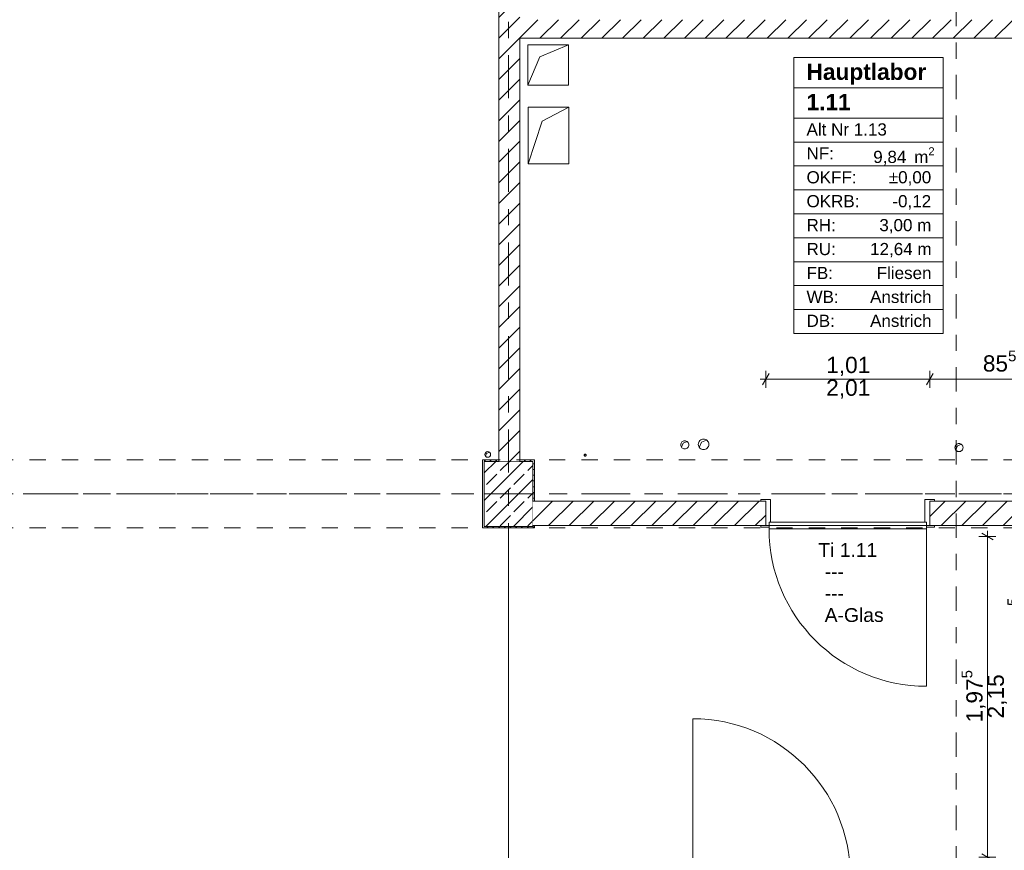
# Model space of a CAD drawing. Header units: metres. Extents: x -3.6 to 84.5, y -11 to 16.8.
# Tile 97 of 256: x 4.7 to 10.8, y 6.1 to 11.2. Entities that reach past the tile are written whole.
import ezdxf

# ---------------------------------------------------------------- set-up
doc = ezdxf.new("R2010")
doc.units = ezdxf.units.M
doc.header["$MEASUREMENT"] = 0
for name, pattern in [('Achse', [0.2, 0.1, -0.05, 0, -0.05]), ('Schnittlinie', [0.3, 0.15, -0.075, 0, -0.075]), ('Strichlinie doppelt', [0.546806, 0.264583, -0.105833, 0.070556, -0.105833]), ('Untersicht', [0.1, 0.075, -0.025]), ('Wipeout_Contour', [1, 0, -1])]:
    doc.linetypes.add(name, pattern=pattern)
for name, color, linetype in [('152 - Bemaßung_ Beschriftung.Ausbau', 7, 'Continuous'), ('201a - Marker.Schnitt - optisch Grundriss', 7, 'Continuous'), ('401 - Zone.Raum_ Raumbegrenzung_ Whg.', 7, 'Continuous'), ('451 - Universal.Achsen Raster', 7, 'Continuous'), ('603 - Struktur.Bodenplatte_ Decke Roh', 7, 'Continuous'), ('605 - Struktur.Wand Innen', 7, 'Continuous'), ('607 - Struktur.Stütze', 7, 'Continuous'), ('608 - Struktur.Träger', 7, 'Continuous'), ('650 - Abdeckung.Fußboden Aufbau', 7, 'Continuous')]:
    doc.layers.add(name, color=color, linetype=linetype)
doc.styles.add('ERSTELLTER_STIL_1', font='txt')
doc.styles.add('ERSTELLTER_STIL_2', font='txt')
doc.dimstyles.new('ERSTELLTER_STIL__1', dxfattribs={"dimtxt": 0.1, "dimasz": 0.0532, "dimexe": 0.18, "dimexo": 0.0625, "dimgap": 0, "dimtad": 1, "dimzin": 0, "dimdsep": 46, "dimtxsty": 'ERSTELLTER_STIL_2', "dimblk": 'ARROWHEAD_2', "dimblk1": 'ARROWHEAD_2', "dimblk2": 'ARROWHEAD_2', "dimcen": 0.09, "dimse1": 1, "dimse2": 1, "dimclrd": 7, "dimclre": 7, "dimclrt": 7, "dimazin": 0, "dimtfac": 1, "dimtdec": 4, "dimtmove": 0, "dimatfit": 3, "dimfxl": 1, "dimtolj": 1, "dimtzin": 0, "dimarcsym": 0})
doc.dimstyles.new('ERSTELLTER_STIL__3', dxfattribs={"dimtxt": 0.1, "dimasz": 0.0532, "dimexe": 0.18, "dimexo": 0.0625, "dimgap": 0, "dimtad": 1, "dimtih": 1, "dimtoh": 1, "dimzin": 0, "dimdsep": 46, "dimtxsty": 'ERSTELLTER_STIL_2', "dimblk": 'ARROWHEAD_2', "dimblk1": 'ARROWHEAD_2', "dimblk2": 'ARROWHEAD_2', "dimcen": 0.09, "dimse1": 1, "dimse2": 1, "dimclrd": 7, "dimclre": 7, "dimclrt": 7, "dimazin": 0, "dimtfac": 1, "dimtdec": 4, "dimtmove": 0, "dimatfit": 3, "dimfxl": 1, "dimtolj": 1, "dimtzin": 0, "dimarcsym": 0})
pattern_1 = [(45, (0, 0), (-0.01767767, 0.01767767), [0, -0.025])]
pattern_2 = [(45, (0, 0), (-0.0636396, 0.0636396), [])]

# ---------------------------------------------------------------- blocks, each defined once
blk = doc.blocks.new('*D180')
at = {"layer": '152 - Bemaßung_ Beschriftung.Ausbau', "color": 7, "linetype": 'Continuous', "lineweight": 5}
for p, q in [((10.98, 8.0375), (10.98, 8.0717)), ((11.0325, 8.0375), (10.9275, 8.0375)), ((11.015, 8.0173), (10.945, 8.0577)), ((10.98, 7.0725), (10.98, 8.0375)), ((11.0325, 7.0725), (10.9275, 7.0725)), ((10.945, 7.0927), (11.015, 7.0523))]:
    blk.add_line(p, q, dxfattribs=at)
at = {"layer": '152 - Bemaßung_ Beschriftung.Ausbau', "color": 7, "lineweight": 5, "insert": (10.9616, 7.4541), "char_height": 0.1, "attachment_point": 7, "rotation": 90, "style": 'ERSTELLTER_STIL_2'}
blk.add_mtext('\\A1;{\\pql;\\fArial|b0|i0|c0|p38;96\\fArial|b0|i0|c0|p38;\\A1{\\H.66x;\\S5^  ;}}', dxfattribs=at)
blk = doc.blocks.new('ARROWHEAD_2')
at = {"color": 0, "linetype": 'Continuous', "lineweight": 0}
for p, q in [((0, 0), (-1, 0)), ((-0.38, -0.66), (0.38, 0.66))]:
    blk.add_line(p, q, dxfattribs=at)
blk = doc.blocks.new('*D181')
at = {"layer": '152 - Bemaßung_ Beschriftung.Ausbau', "color": 7, "linetype": 'Continuous', "lineweight": 5}
for p, q in [((10.68, 8.0375), (10.68, 8.0717)), ((10.7325, 8.0375), (10.6275, 8.0375)), ((10.715, 8.0173), (10.645, 8.0577)), ((10.68, 6.0625), (10.68, 8.0375)), ((10.645, 6.0827), (10.715, 6.0423)), ((10.7325, 6.0625), (10.6275, 6.0625)), ((10.68, 6.0283), (10.68, 6.0625))]:
    blk.add_line(p, q, dxfattribs=at)
at = {"layer": '152 - Bemaßung_ Beschriftung.Ausbau', "color": 7, "lineweight": 5, "char_height": 0.1, "attachment_point": 7, "rotation": 90, "style": 'ERSTELLTER_STIL_2'}
for s, insert in [('\\A1;{\\pql;\\fArial|b0|i0|c0|p38;1,97\\fArial|b0|i0|c0|p38;\\A1{\\H.66x;\\S5^  ;}}', (10.6794, 6.8919)), ('\\A1;{\\pql;\\fArial|b0|i0|c0|p38;2,15}', (10.8, 6.917))]:
    blk.add_mtext(s, dxfattribs=dict(at, insert=insert))
blk = doc.blocks.new('*D280')
at = {"layer": '152 - Bemaßung_ Beschriftung.Ausbau', "color": 7, "linetype": 'Continuous', "lineweight": 5}
for p, q in [((0.225, -9.1375), (0.225, -9.0325)), ((7.67, -9.1375), (7.67, -9.0325)), ((-0.015, -9.085), (0.225, -9.085)), ((0.2452, -9.05), (0.2048, -9.12)), ((0.225, -9.085), (7.67, -9.085)), ((7.6902, -9.05), (7.6498, -9.12)), ((7.67, -9.085), (7.8, -9.085))]:
    blk.add_line(p, q, dxfattribs=at)
at = {"layer": '152 - Bemaßung_ Beschriftung.Ausbau', "color": 7, "lineweight": 5, "char_height": 0.1, "attachment_point": 7, "style": 'ERSTELLTER_STIL_2'}
for s, insert in [('\\A1;{\\pql;\\fArial|b0|i0|c0|p38;7,44\\fArial|b0|i0|c0|p38;\\A1{\\H.66x;\\S5^  ;}}', (3.7136, -9.0844)), ('\\A1;{\\pql;\\fArial|b0|i0|c0|p38;13}', (7.498, -9.065))]:
    blk.add_mtext(s, dxfattribs=dict(at, insert=insert))
blk = doc.blocks.new('*D363')
at = {"layer": '152 - Bemaßung_ Beschriftung.Ausbau', "color": 7, "linetype": 'Continuous', "lineweight": 5}
for p, q in [((0.225, 15.3025), (0.225, 15.4075)), ((7.67, 15.3025), (7.67, 15.4075)), ((-0.015, 15.355), (0.225, 15.355)), ((0.2452, 15.39), (0.2048, 15.32)), ((0.225, 15.355), (7.67, 15.355)), ((7.6902, 15.39), (7.6498, 15.32)), ((7.67, 15.355), (7.8, 15.355))]:
    blk.add_line(p, q, dxfattribs=at)
at = {"layer": '152 - Bemaßung_ Beschriftung.Ausbau', "color": 7, "lineweight": 5, "char_height": 0.1, "attachment_point": 7, "style": 'ERSTELLTER_STIL_2'}
for s, insert in [('\\A1;{\\pql;\\fArial|b0|i0|c0|p38;7,44\\fArial|b0|i0|c0|p38;\\A1{\\H.66x;\\S5^  ;}}', (3.7135, 15.3556)), ('\\A1;{\\pql;\\fArial|b0|i0|c0|p38;13}', (7.498, 15.375))]:
    blk.add_mtext(s, dxfattribs=dict(at, insert=insert))
blk = doc.blocks.new('*D364')
at = {"layer": '152 - Bemaßung_ Beschriftung.Ausbau', "color": 7, "linetype": 'Continuous', "lineweight": 5}
for p, q in [((7.6902, 15.39), (7.6498, 15.32)), ((7.67, 15.355), (7.8, 15.355)), ((7.8202, 15.39), (7.7798, 15.32))]:
    blk.add_line(p, q, dxfattribs=at)
blk = doc.blocks.new('*D365')
at = {"layer": '152 - Bemaßung_ Beschriftung.Ausbau', "color": 7, "linetype": 'Continuous', "lineweight": 5}
for p, q in [((7.67, 15.355), (7.8, 15.355)), ((7.8202, 15.39), (7.7798, 15.32))]:
    blk.add_line(p, q, dxfattribs=at)
blk = doc.blocks.new('*D366')
at = {"layer": '152 - Bemaßung_ Beschriftung.Ausbau', "color": 7, "linetype": 'Continuous', "lineweight": 5}
for p, q in [((7.8, 15.3025), (7.8, 15.4075)), ((11.27, 15.3025), (11.27, 15.4075)), ((7.67, 15.355), (7.8, 15.355)), ((7.8202, 15.39), (7.7798, 15.32)), ((7.8, 15.355), (11.27, 15.355)), ((11.2902, 15.39), (11.2498, 15.32)), ((11.27, 15.355), (11.41, 15.355))]:
    blk.add_line(p, q, dxfattribs=at)
at = {"layer": '152 - Bemaßung_ Beschriftung.Ausbau', "color": 7, "lineweight": 5, "char_height": 0.1, "attachment_point": 7, "style": 'ERSTELLTER_STIL_2'}
for s, insert in [('\\A1;{\\pql;\\fArial|b0|i0|c0|p38;3,47}', (9.3261, 15.375)), ('\\A1;{\\pql;\\fArial|b0|i0|c0|p38;14}', (11.098, 15.375))]:
    blk.add_mtext(s, dxfattribs=dict(at, insert=insert))
blk = doc.blocks.new('*D542')
at = {"layer": '152 - Bemaßung_ Beschriftung.Ausbau', "color": 7, "linetype": 'Continuous', "lineweight": 5}
for p, q in [((9.3352, 9.0405), (9.2948, 8.9705)), ((9.315, 8.953), (9.315, 9.058)), ((10.3452, 9.0405), (10.3048, 8.9705)), ((10.325, 8.953), (10.325, 9.058)), ((9.2808, 9.0055), (9.315, 9.0055)), ((9.315, 9.0055), (10.325, 9.0055))]:
    blk.add_line(p, q, dxfattribs=at)
at = {"layer": '152 - Bemaßung_ Beschriftung.Ausbau', "color": 7, "lineweight": 5, "char_height": 0.1, "attachment_point": 7, "style": 'ERSTELLTER_STIL_2'}
for s, insert in [('\\A1;{\\pql;\\fArial|b0|i0|c0|p38;1,01}', (9.687, 9.0255)), ('\\A1;{\\pql;\\fArial|b0|i0|c0|p38;2,01}', (9.687, 8.8855))]:
    blk.add_mtext(s, dxfattribs=dict(at, insert=insert))
blk = doc.blocks.new('*D543')
at = {"layer": '152 - Bemaßung_ Beschriftung.Ausbau', "color": 7, "linetype": 'Continuous', "lineweight": 5}
for p, q in [((10.3452, 9.0405), (10.3048, 8.9705)), ((10.325, 8.953), (10.325, 9.058)), ((11.1598, 8.9705), (11.2002, 9.0405)), ((11.18, 8.953), (11.18, 9.058)), ((10.325, 9.0055), (11.18, 9.0055)), ((11.18, 9.0055), (11.2142, 9.0055))]:
    blk.add_line(p, q, dxfattribs=at)
at = {"layer": '152 - Bemaßung_ Beschriftung.Ausbau', "color": 7, "lineweight": 5, "insert": (10.6516, 9.0239), "char_height": 0.1, "attachment_point": 7, "style": 'ERSTELLTER_STIL_2'}
blk.add_mtext('\\A1;{\\pql;\\fArial|b0|i0|c0|p38;85\\fArial|b0|i0|c0|p38;\\A1{\\H.66x;\\S5^  ;}}', dxfattribs=at)
blk = doc.blocks.new('*D648')
at = {"layer": '152 - Bemaßung_ Beschriftung.Ausbau', "color": 7, "linetype": 'Continuous', "lineweight": 5}
for p, q in [((-1.675, 13.455), (-1.675, 13.695)), ((-1.71, 13.4752), (-1.64, 13.4348)), ((-1.6225, 13.455), (-1.7275, 13.455)), ((-1.675, 0.245), (-1.675, 13.455)), ((-1.6225, 0.245), (-1.7275, 0.245)), ((-1.71, 0.2652), (-1.64, 0.2248)), ((-1.675, 0.005), (-1.675, 0.245))]:
    blk.add_line(p, q, dxfattribs=at)
at = {"layer": '152 - Bemaßung_ Beschriftung.Ausbau', "color": 7, "lineweight": 5, "insert": (-1.695, 6.679), "char_height": 0.1, "attachment_point": 7, "rotation": 90, "style": 'ERSTELLTER_STIL_2'}
blk.add_mtext('\\A1;{\\pql;\\fArial|b0|i0|c0|p38;13,21}', dxfattribs=at)

msp = doc.modelspace()

# ---------------------------------------------------------------- hatches: boundary and pattern name
at = {"layer": '607 - Struktur.Stütze', "linetype": 'Continuous', "lineweight": 0, "true_color": 0x000000}
h = msp.add_hatch(dxfattribs=at)
h.set_pattern_fill('Gips_0001', color=18, style=0, pattern_type=2)
h.set_pattern_definition(pattern_1)
h.paths.add_polyline_path([(7.57, 8.51), (7.57, 8.09), (7.89, 8.09), (7.89, 8.105), (7.88, 8.105), (7.88, 8.1), (7.58, 8.1), (7.58, 8.5), (7.67, 8.5), (7.67, 8.51)])
h = msp.add_hatch(dxfattribs=at)
h.set_pattern_fill('Beton__Stahlbeton_0001', color=18, style=0, pattern_type=2)
h.set_pattern_definition([(45, (0, 0), (-0.0848528, 0.0848528), []), (45, (-0.04243, 0.04243), (-0.0848528, 0.0848528), [0.09, -0.03])])
h.paths.add_polyline_path([(7.58, 8.1), (7.88, 8.1), (7.88, 8.5), (7.58, 8.5)])
h = msp.add_hatch(dxfattribs=at)
h.set_pattern_fill('Gips_0001', color=18, style=0, pattern_type=2)
h.set_pattern_definition(pattern_1)
h.paths.add_polyline_path([(7.89, 8.51), (7.8, 8.51), (7.8, 8.5), (7.88, 8.5), (7.88, 8.2555), (7.89, 8.2555)])

# ---------------------------------------------------------------- linework, layer by layer
at = {"layer": '401 - Zone.Raum_ Raumbegrenzung_ Whg.', "color": 7, "linetype": 'Continuous', "lineweight": 9}
for p, q in [((10.407, 10.9869), (9.4873, 10.9869)), ((9.4873, 10.9869), (9.4873, 9.2878)), ((9.4873, 10.9869), (10.407, 10.9869)), ((9.4873, 10.8003), (9.4873, 10.9869)), ((10.407, 9.2878), (10.407, 10.9869)), ((10.407, 10.9869), (10.407, 10.8003)), ((10.407, 10.8003), (9.4873, 10.8003)), ((9.4873, 10.8003), (10.407, 10.8003)), ((9.4873, 10.6137), (9.4873, 10.8003)), ((10.407, 10.8003), (10.407, 10.6137)), ((10.407, 10.6137), (9.4873, 10.6137)), ((9.4873, 10.6137), (10.407, 10.6137)), ((9.4873, 10.4664), (9.4873, 10.6137)), ((10.407, 10.6137), (10.407, 10.4664)), ((10.407, 10.4664), (9.4873, 10.4664)), ((9.4873, 10.4664), (10.407, 10.4664)), ((9.4873, 10.3191), (9.4873, 10.4664)), ((10.407, 10.4664), (10.407, 10.3191)), ((10.407, 10.3191), (9.4873, 10.3191)), ((9.4873, 10.3191), (10.407, 10.3191)), ((9.4873, 10.1717), (9.4873, 10.3191)), ((10.407, 10.3191), (10.407, 10.1717)), ((10.407, 10.1717), (9.4873, 10.1717)), ((9.4873, 10.1717), (10.407, 10.1717)), ((9.4873, 10.0244), (9.4873, 10.1717)), ((10.407, 10.1717), (10.407, 10.0244)), ((10.407, 10.0244), (9.4873, 10.0244)), ((9.4873, 10.0244), (10.407, 10.0244)), ((9.4873, 9.8771), (9.4873, 10.0244)), ((10.407, 10.0244), (10.407, 9.8771)), ((10.407, 9.8771), (9.4873, 9.8771)), ((9.4873, 9.8771), (10.407, 9.8771)), ((9.4873, 9.7298), (9.4873, 9.8771)), ((10.407, 9.8771), (10.407, 9.7298)), ((10.407, 9.7298), (9.4873, 9.7298)), ((9.4873, 9.7298), (10.407, 9.7298)), ((9.4873, 9.5825), (9.4873, 9.7298)), ((10.407, 9.7298), (10.407, 9.5825)), ((10.407, 9.5825), (9.4873, 9.5825)), ((9.4873, 9.5825), (10.407, 9.5825)), ((9.4873, 9.4351), (9.4873, 9.5825)), ((10.407, 9.5825), (10.407, 9.4351)), ((10.407, 9.4351), (9.4873, 9.4351)), ((9.4873, 9.4351), (10.407, 9.4351)), ((9.4873, 9.2878), (9.4873, 9.4351)), ((10.407, 9.4351), (10.407, 9.2878)), ((9.4873, 9.2878), (10.407, 9.2878)), ((10.407, 9.2878), (9.4873, 9.2878))]:
    msp.add_line(p, q, dxfattribs=at)
at = {"layer": '451 - Universal.Achsen Raster', "color": 160, "linetype": 'Strichlinie doppelt', "lineweight": 9, "true_color": 0x3232ff}
msp.add_line((64.935, 8.3), (-3.175, 8.3), dxfattribs=at)
at = {"layer": '603 - Struktur.Bodenplatte_ Decke Roh', "color": 7, "linetype": 'Continuous', "lineweight": 9}
for p, q in [((7.924, 10.991), (8.099, 11.066)), ((7.849, 10.816), (7.924, 10.991)), ((7.9385, 10.5945), (8.101, 10.682)), ((7.851, 10.332), (7.9385, 10.5945))]:
    msp.add_line(p, q, dxfattribs=at)
at = {"layer": '603 - Struktur.Bodenplatte_ Decke Roh', "color": 7, "linetype": 'Continuous', "lineweight": 5}
for p, q in [((8.7956, 8.5876), (8.806, 8.612)), ((8.806, 8.612), (8.8304, 8.6224)), ((8.9054, 8.5863), (8.919, 8.618)), ((8.919, 8.618), (8.9507, 8.6316)), ((7.5955, 8.5495), (7.6126, 8.5568)), ((10.4846, 8.5706), (10.495, 8.595)), ((10.495, 8.595), (10.5194, 8.6054)), ((7.5882, 8.5325), (7.5955, 8.5495)), ((8.1981, 8.5345), (8.2006, 8.5404)), ((8.2006, 8.5404), (8.2065, 8.5429))]:
    msp.add_line(p, q, dxfattribs=at)
at = {"layer": '603 - Struktur.Bodenplatte_ Decke Roh', "color": 7, "linetype": 'Continuous', "lineweight": 9, "flags": 128}
for points in [[(8.099, 11.066), (7.849, 11.066)], [(7.849, 11.066), (7.849, 10.816)], [(8.099, 10.816), (8.099, 11.066)], [(7.849, 10.816), (8.099, 10.816)], [(8.101, 10.682), (7.851, 10.682)], [(7.851, 10.682), (7.851, 10.332)], [(8.101, 10.332), (8.101, 10.682)], [(7.851, 10.332), (8.101, 10.332)]]:
    msp.add_lwpolyline(points, dxfattribs=at)
for points in [[(8.841, 8.602, 0.414214), (8.816, 8.627, 0.414214), (8.791, 8.602, 0.414214), (8.816, 8.577, 0.414214)], [(8.9645, 8.605, 0.414214), (8.932, 8.6375, 0.414214), (8.8995, 8.605, 0.414214), (8.932, 8.5725, 0.414214)], [(7.62, 8.5425, 0.414214), (7.6025, 8.56, 0.414214), (7.585, 8.5425, 0.414214), (7.6025, 8.525, 0.414214)], [(10.53, 8.585, 0.414214), (10.505, 8.61, 0.414214), (10.48, 8.585, 0.414214), (10.505, 8.56, 0.414214)], [(8.209, 8.538, 0.414214), (8.203, 8.544, 0.414214), (8.197, 8.538, 0.414214), (8.203, 8.532, 0.414214)]]:
    msp.add_lwpolyline(points, format="xyb", close=True, dxfattribs=at)
at = {"layer": '605 - Struktur.Wand Innen', "color": 7, "linetype": 'Continuous', "lineweight": 13}
msp.add_line((8.865, 5.945), (8.865, 6.915), dxfattribs=at)
at = {"layer": '605 - Struktur.Wand Innen', "color": 7, "linetype": 'Continuous', "lineweight": 9}
msp.add_arc((8.865, 5.945), 0.97, 0, 90, dxfattribs=at)
at = {"layer": '607 - Struktur.Stütze', "color": 7, "linetype": 'Continuous', "lineweight": 5, "flags": 128}
for points in [[(7.67, 8.51), (7.57, 8.51), (7.57, 8.09), (7.89, 8.09), (7.89, 8.105)], [(7.89, 8.2555), (7.89, 8.51), (7.8, 8.51)]]:
    msp.add_lwpolyline(points, dxfattribs=at)
at = {"layer": '607 - Struktur.Stütze', "color": 7, "linetype": 'Continuous', "lineweight": 13, "flags": 128}
msp.add_lwpolyline([(7.58, 8.1), (7.88, 8.1), (7.88, 8.5), (7.58, 8.5)], close=True, dxfattribs=at)
at = {"layer": '608 - Struktur.Träger', "color": 7, "linetype": 'Achse', "lineweight": 9}
msp.add_line((0.38, 8.3), (61.88, 8.3), dxfattribs=at)
at = {"layer": '650 - Abdeckung.Fußboden Aufbau', "color": 7, "linetype": 'Continuous', "lineweight": 13, "flags": 128}
for points in [[(7.8, 1.855), (7.67, 1.855), (7.67, 5.19), (7.57, 5.19), (7.57, 6.01), (7.73, 6.01), (7.73, 8.09), (7.57, 8.09), (7.57, 8.51), (7.67, 8.51), (7.67, 11.775)], [(11.17, 8.105), (7.89, 8.105), (7.89, 8.09), (7.73, 8.09)], [(7.73, 8.09), (7.73, 6.01), (7.89, 6.01), (7.89, 5.925), (11.17, 5.925), (11.17, 6.01), (11.28, 6.01), (11.28, 6.0625), (11.38, 6.0625), (11.38, 6.01), (11.49, 6.01), (11.49, 5.925), (14.89, 5.925), (14.89, 6.07), (14.99, 6.07), (14.99, 5.925), (18.37, 5.925), (18.37, 6.01), (18.69, 6.01), (18.69, 5.925), (19.8, 5.925), (19.8, 5.79)]]:
    msp.add_lwpolyline(points, dxfattribs=at)
msp.add_lwpolyline([(7.8, 8.51), (7.89, 8.51), (7.89, 8.2555), (9.315, 8.2555), (9.315, 8.105), (10.325, 8.105), (10.325, 8.2555), (11.17, 8.2555), (11.17, 8.51), (11.27, 8.51), (11.27, 11.1055), (7.8, 11.1055)], close=True, dxfattribs=at)

# ---------------------------------------------------------------- texts
at = {"layer": '401 - Zone.Raum_ Raumbegrenzung_ Whg.', "color": 7, "lineweight": 9, "attachment_point": 1}
for s, insert, char_height, style in [('\\A1;{\\pqj;\\pt0;\\fArial|b1|i0|c0|p38;Hauptlabor }', (9.5659, 10.9493), 0.1, 'ERSTELLTER_STIL_1'), ('\\A1;{\\pqj;\\pt0;\\fArial|b1|i0|c0|p38;}', (10.3284, 10.9722), 0.1, 'ERSTELLTER_STIL_1'), ('\\A1;{\\pql;\\pt0;\\fArial|b1|i0|c0|p38;1.11}', (9.5659, 10.7627), 0.1, 'ERSTELLTER_STIL_1'), ('\\A1;{\\pqj;\\pt0;\\fArial|b1|i0|c0|p38;}', (10.3284, 10.7856), 0.1, 'ERSTELLTER_STIL_1'), ('\\A1;{\\pqj;\\pt0;\\fArial|b0|i0|c0|p38;Alt Nr 1.13}', (9.5659, 10.5818), 0.075, 'ERSTELLTER_STIL_2'), ('\\A1;{\\pqj;\\pt0;\\fArial|b0|i0|c0|p38;}', (10.3284, 10.599), 0.075, 'ERSTELLTER_STIL_2'), ('\\A1;{\\pqj;\\pt0;\\fArial|b0|i0|c0|p38;NF: }', (9.5659, 10.4345), 0.075, 'ERSTELLTER_STIL_2'), ('\\A1;{\\pql;\\pt0,0.05;\\fArial|b0|i0|c0|p38;9,84\\fArial|b0|i0|c0|p38;\\A1{\\H.66x;\\S^  ;}\\fArial|b0|i0|c0|p38; m\\fArial|b0|i0|c0|p38;\\A1{\\H.66x;\\S2^  ;}}', (9.9768, 10.4345), 0.075, 'ERSTELLTER_STIL_2'), ('\\A1;{\\pqj;\\pt0;\\fArial|b0|i0|c0|p38;OKFF: }', (9.5659, 10.2872), 0.075, 'ERSTELLTER_STIL_2'), ('\\A1;{\\pqj;\\pt0;\\fArial|b0|i0|c0|p38;±0,00}', (10.0726, 10.2872), 0.075, 'ERSTELLTER_STIL_2'), ('\\A1;{\\pqj;\\pt0;\\fArial|b0|i0|c0|p38;OKRB: }', (9.5659, 10.1399), 0.075, 'ERSTELLTER_STIL_2'), ('\\A1;{\\pqj;\\pt0;\\fArial|b0|i0|c0|p38;-0,12}', (10.0946, 10.1399), 0.075, 'ERSTELLTER_STIL_2'), ('\\A1;{\\pqj;\\pt0;\\fArial|b0|i0|c0|p38;RH: }', (9.5659, 9.9926), 0.075, 'ERSTELLTER_STIL_2'), ('\\A1;{\\pqj;\\pt0;\\fArial|b0|i0|c0|p38;3,00 m}', (10.0144, 9.9926), 0.075, 'ERSTELLTER_STIL_2'), ('\\A1;{\\pqj;\\pt0;\\fArial|b0|i0|c0|p38;RU: }', (9.5659, 9.8452), 0.075, 'ERSTELLTER_STIL_2'), ('\\A1;{\\pqj;\\pt0;\\fArial|b0|i0|c0|p38;12,64 m}', (9.9574, 9.8452), 0.075, 'ERSTELLTER_STIL_2'), ('\\A1;{\\pqj;\\pt0;\\fArial|b0|i0|c0|p38;FB: }', (9.5659, 9.6979), 0.075, 'ERSTELLTER_STIL_2'), ('\\A1;{\\pqj;\\pt0;\\fArial|b0|i0|c0|p38;Fliesen}', (9.9979, 9.6979), 0.075, 'ERSTELLTER_STIL_2'), ('\\A1;{\\pqj;\\pt0;\\fArial|b0|i0|c0|p38;WB: }', (9.5659, 9.5506), 0.075, 'ERSTELLTER_STIL_2'), ('\\A1;{\\pqj;\\pt0;\\fArial|b0|i0|c0|p38;Anstrich}', (9.9574, 9.5506), 0.075, 'ERSTELLTER_STIL_2'), ('\\A1;{\\pqj;\\pt0;\\fArial|b0|i0|c0|p38;DB: }', (9.5659, 9.4033), 0.075, 'ERSTELLTER_STIL_2'), ('\\A1;{\\pqj;\\pt0;\\fArial|b0|i0|c0|p38;Anstrich}', (9.9574, 9.4033), 0.075, 'ERSTELLTER_STIL_2')]:
    msp.add_mtext(s, dxfattribs=dict(at, insert=insert, char_height=char_height, style=style))
at = {"layer": '605 - Struktur.Wand Innen', "color": 7, "lineweight": 9, "char_height": 0.085, "style": 'ERSTELLTER_STIL_2'}
for s, insert, attachment_point in [('\\A1;{\\pqc;\\pt0;\\fArial|b0|i0|c0|p38;Ti 1.11}', (9.82, 7.9119), 8), ('\\A1;{\\pqr;\\pt0;\\fArial|b0|i0|c0|p38;}', (9.6125, 7.8827), 3), ('\\A1;{\\pql;\\pt0;\\fArial|b0|i0|c0|p38;---}', (9.6778, 7.8633), 1), ('\\A1;{\\pqr;\\pt0;\\fArial|b0|i0|c0|p38;}', (9.6125, 7.7492), 3), ('\\A1;{\\pql;\\pt0;\\fArial|b0|i0|c0|p38;---}', (9.6778, 7.7297), 1), ('\\A1;{\\pqr;\\pt0;\\fArial|b0|i0|c0|p38;}', (9.6125, 7.6156), 3), ('\\A1;{\\pql;\\pt0;\\fArial|b0|i0|c0|p38;A-Glas}', (9.6778, 7.5962), 1)]:
    msp.add_mtext(s, dxfattribs=dict(at, insert=insert, attachment_point=attachment_point))

# ---------------------------------------------------------------- dimensions: what is measured, and where the dimension line sits
at = {"layer": '152 - Bemaßung_ Beschriftung.Ausbau', "color": 7, "linetype": 'Continuous', "lineweight": 5}
for base, p1, p2, picture, middle in [((10.68, 8.0374822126), (11.38, 6.0624822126), (11.38, 8.0374822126), '*D181', (10.6099999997, 7.1568527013)), ((10.98, 8.03748), (11.37, 7.07251), (11.38, 8.03748), '*D180', (10.91, 7.66536))]:
    dim = msp.add_linear_dim(base=base, p1=p1, p2=p2, angle=90, dimstyle='ERSTELLTER_STIL__1', dxfattribs=at)
    dim.commit()
    dim.dimension.update_dxf_attribs({"geometry": picture, "text_midpoint": middle, "dimtype": 160, "text_rotation": 90})
dim = msp.add_linear_dim(base=(7.67002, -9.085), p1=(0.225, 6.85), p2=(7.67002, 2.94998), dimstyle='ERSTELLTER_STIL__3', dxfattribs=at)
dim.commit()
dim.dimension.update_dxf_attribs({"geometry": '*D280', "text_midpoint": (3.9785, -9.015), "dimtype": 160})

# ---------------------------------------------------------------- next in the draw order: wipeouts: each hides what was drawn before it
at = {"color": 254, "linetype": 'Wipeout_Contour', "lineweight": 0, "ltscale": 51.072813}
msp.add_wipeout([(7.67, 11.775), (7.67, 8.5), (7.8, 8.5), (7.8, 11.775)], dxfattribs=at).dxf.layer = '605 - Struktur.Wand Innen'
at = {"color": 254, "linetype": 'Wipeout_Contour', "lineweight": 0, "ltscale": 47.486613}
msp.add_wipeout([(7.88, 8.105), (9.315, 8.105), (9.315, 8.2555), (7.88, 8.2555)], dxfattribs=at).dxf.layer = '605 - Struktur.Wand Innen'
at = {"color": 254, "linetype": 'Wipeout_Contour', "lineweight": 0, "ltscale": 54.053454}
msp.add_wipeout([(10.325, 8.2555), (10.325, 8.105), (11.18, 8.105), (11.18, 8.2555)], dxfattribs=at).dxf.layer = '605 - Struktur.Wand Innen'

# ---------------------------------------------------------------- next in the draw order: hatches: boundary and pattern name
at = {"layer": '605 - Struktur.Wand Innen', "linetype": 'Continuous', "lineweight": 0, "true_color": 0x000000}
h = msp.add_hatch(dxfattribs=at)
h.set_pattern_fill('MW_Ziegel_0001', color=18, style=0, pattern_type=2)
h.set_pattern_definition(pattern_2)
h.paths.add_polyline_path([(7.67, 11.775), (7.67, 8.5), (7.8, 8.5), (7.8, 11.775)])
h = msp.add_hatch(dxfattribs=at)
h.set_pattern_fill('MW_Ziegel_0001', color=18, style=0, pattern_type=2)
h.set_pattern_definition(pattern_2)
h.paths.add_polyline_path([(7.88, 8.105), (9.315, 8.105), (9.315, 8.2555), (7.88, 8.2555)])
h = msp.add_hatch(dxfattribs=at)
h.set_pattern_fill('MW_Ziegel_0001', color=18, style=0, pattern_type=2)
h.set_pattern_definition(pattern_2)
h.paths.add_polyline_path([(10.325, 8.2555), (10.325, 8.105), (11.18, 8.105), (11.18, 8.2555)])

# ---------------------------------------------------------------- next in the draw order: linework, layer by layer
at = {"layer": '451 - Universal.Achsen Raster', "color": 160, "linetype": 'Strichlinie doppelt', "lineweight": 9, "true_color": 0x3232ff}
msp.add_line((7.73, -10.585), (7.73, 16.355), dxfattribs=at)
at = {"layer": '605 - Struktur.Wand Innen', "color": 7, "linetype": 'Continuous', "lineweight": 13}
for p, q in [((9.285, 8.2555), (9.285, 8.2655)), ((9.285, 8.2655), (9.345, 8.2655)), ((9.315, 8.2555), (9.285, 8.2555)), ((9.315, 8.2555), (9.315, 8.105)), ((9.315, 8.105), (9.315, 8.2555)), ((9.315, 8.2555), (9.315, 8.105)), ((9.315, 8.2555), (9.315, 8.105)), ((9.345, 8.2655), (9.345, 8.125)), ((10.295, 8.2655), (10.295, 8.125)), ((10.355, 8.2655), (10.295, 8.2655)), ((10.325, 8.2555), (10.325, 8.105)), ((10.325, 8.105), (10.325, 8.2555)), ((10.325, 8.2555), (10.355, 8.2555)), ((10.325, 8.2555), (10.325, 8.105)), ((10.325, 8.2555), (10.325, 8.105)), ((10.355, 8.2555), (10.355, 8.2655)), ((9.285, 8.095), (9.285, 8.105)), ((9.285, 8.105), (9.315, 8.105)), ((9.335, 8.095), (9.285, 8.095)), ((9.345, 8.125), (9.335, 8.125)), ((9.335, 8.125), (9.335, 8.095)), ((9.335, 8.085), (9.335, 8.125)), ((9.335, 8.125), (10.305, 8.125)), ((10.305, 8.085), (9.335, 8.085)), ((10.295, 8.125), (10.305, 8.125)), ((10.305, 8.125), (10.305, 8.095)), ((10.305, 8.125), (10.305, 8.085)), ((10.305, 8.095), (10.355, 8.095)), ((10.305, 8.085), (10.305, 7.115)), ((10.355, 8.105), (10.325, 8.105)), ((10.355, 8.095), (10.355, 8.105))]:
    msp.add_line(p, q, dxfattribs=at)
at = {"layer": '605 - Struktur.Wand Innen', "color": 7, "linetype": 'Continuous', "lineweight": 18, "flags": 128}
for points in [[(7.67, 11.775), (7.67, 8.5)], [(7.8, 8.5), (7.8, 11.1055)]]:
    msp.add_lwpolyline(points, dxfattribs=at)
at = {"layer": '605 - Struktur.Wand Innen', "color": 7, "linetype": 'Continuous', "lineweight": 13, "flags": 128}
for points in [[(9.315, 8.2555), (7.88, 8.2555)], [(11.18, 8.2555), (10.325, 8.2555)], [(7.88, 8.105), (9.315, 8.105)], [(10.325, 8.105), (11.18, 8.105)]]:
    msp.add_lwpolyline(points, dxfattribs=at)
at = {"layer": '605 - Struktur.Wand Innen', "color": 7, "linetype": 'Continuous', "lineweight": 9}
msp.add_arc((10.305, 8.085), 0.97, 180, 270, dxfattribs=at)
at = {"layer": '608 - Struktur.Träger', "color": 7, "linetype": 'Untersicht', "lineweight": 13}
for p, q in [((0.38, 8.51), (61.88, 8.51)), ((0.38, 8.09), (61.88, 8.09))]:
    msp.add_line(p, q, dxfattribs=at)

# ---------------------------------------------------------------- next in the draw order: dimensions: what is measured, and where the dimension line sits
at = {"layer": '152 - Bemaßung_ Beschriftung.Ausbau', "color": 7, "linetype": 'Continuous', "lineweight": 5}
for base, p1, p2, picture, middle in [((11.17999, 9.0055), (10.325, 8.2655), (11.17999, 8.49998), '*D543', (10.86286, 9.0755)), ((10.325, 9.0055), (9.315, 8.2655), (10.325, 8.2655), '*D542', (9.8169, 9.0755))]:
    dim = msp.add_linear_dim(base=base, p1=p1, p2=p2, dimstyle='ERSTELLTER_STIL__3', dxfattribs=at)
    dim.commit()
    dim.dimension.update_dxf_attribs({"geometry": picture, "text_midpoint": middle, "dimtype": 160})

# ---------------------------------------------------------------- next in the draw order: wipeouts: each hides what was drawn before it
at = {"color": 254, "linetype": 'Wipeout_Contour', "lineweight": 0, "ltscale": 58.875505}
msp.add_wipeout([(7.8, 11.1055), (11.27, 11.1055), (11.27, 11.22), (7.8, 11.22)], dxfattribs=at).dxf.layer = '605 - Struktur.Wand Innen'

# ---------------------------------------------------------------- next in the draw order: hatches: boundary and pattern name
at = {"layer": '605 - Struktur.Wand Innen', "linetype": 'Continuous', "lineweight": 0, "true_color": 0x000000}
h = msp.add_hatch(dxfattribs=at)
h.set_pattern_fill('MW_Ziegel_0001', color=18, style=0, pattern_type=2)
h.set_pattern_definition(pattern_2)
h.paths.add_polyline_path([(7.8, 11.1055), (11.27, 11.1055), (11.27, 11.22), (7.8, 11.22)])

# ---------------------------------------------------------------- next in the draw order: linework, layer by layer
at = {"layer": '201a - Marker.Schnitt - optisch Grundriss', "color": 7, "linetype": 'Schnittlinie', "lineweight": 13}
msp.add_line((10.488, 14.48), (10.488, -0.78), dxfattribs=at)
at = {"layer": '605 - Struktur.Wand Innen', "color": 7, "linetype": 'Continuous', "lineweight": 13, "flags": 128}
msp.add_lwpolyline([(7.8, 11.1055), (11.27, 11.1055)], dxfattribs=at)

# ---------------------------------------------------------------- next in the draw order: dimensions: what is measured, and where the dimension line sits
at = {"layer": '152 - Bemaßung_ Beschriftung.Ausbau', "color": 7, "linetype": 'Continuous', "lineweight": 5}
for base, p1, p2, picture, middle in [((7.67, 15.355), (0.225, 6.85), (7.67, 10.7499822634), '*D363', (3.9784844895, 15.4250000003)), ((11.27, 15.355), (7.8, 10.75), (11.27, 10.735), '*D366', (9.456, 15.425)), ((7.8, 15.355), (7.67, 10.75), (7.8, 11.1055), '*D364', (7.5742, 15.425)), ((7.8, 15.355), (7.8, 11.1055), (7.8, 10.7499822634), '*D365', (7.796853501, 15.4250000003))]:
    dim = msp.add_linear_dim(base=base, p1=p1, p2=p2, dimstyle='ERSTELLTER_STIL__3', dxfattribs=at)
    dim.commit()
    dim.dimension.update_dxf_attribs({"geometry": picture, "text_midpoint": middle, "dimtype": 160})
dim = msp.add_linear_dim(base=(-1.675, 13.455), p1=(22.1775, 0.245), p2=(31.13, 13.455), angle=90, dimstyle='ERSTELLTER_STIL__1', dxfattribs=at)
dim.commit()
dim.dimension.update_dxf_attribs({"geometry": '*D648', "text_midpoint": (-1.745, 6.847), "dimtype": 160, "text_rotation": 90})

doc.saveas('drawing.dxf')
